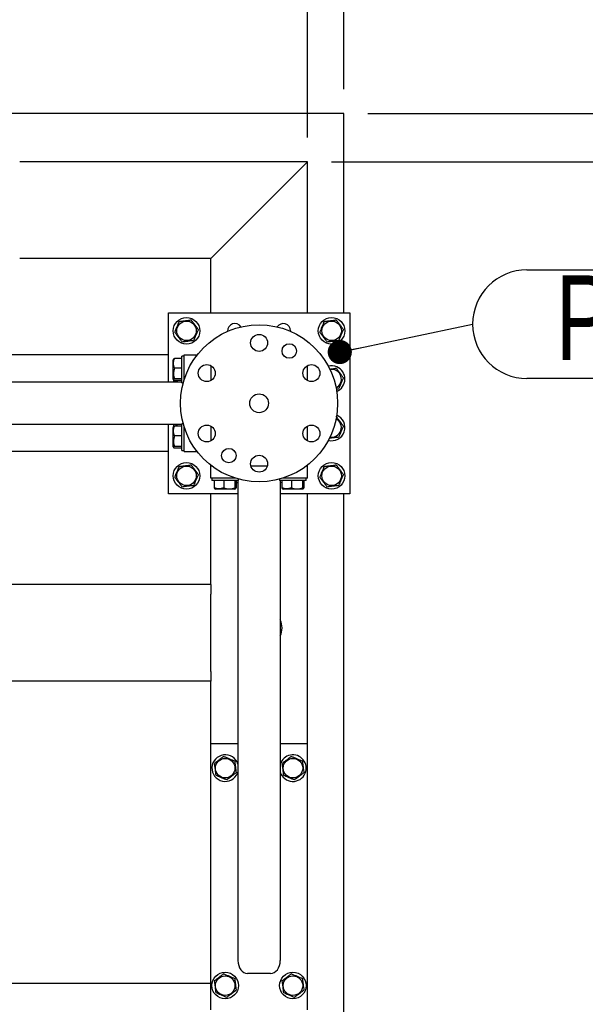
# Model space of a CAD drawing. Header units: millimetres. Extents: x 5 to 589, y 5 to 415.
# Tile 22 of 74: x 348 to 371, y 188 to 229. Entities that reach past the tile are written whole.
import ezdxf

# ---------------------------------------------------------------- set-up
doc = ezdxf.new("R2010")
doc.units = ezdxf.units.MM
doc.layers.add('COTES', color=1, linetype='Continuous')
doc.layers.add('NOTES', color=6, linetype='Continuous')
doc.layers.add('TRAIT-FORT', color=4, linetype='Continuous', lineweight=25)
doc.styles.add('SLDTEXTSTYLE0', font='TXT', dxfattribs={"width": 0.75})
doc.dimstyles.new('SLDDIMSTYLE2', dxfattribs={"dimtxt": 3, "dimasz": 2, "dimexe": 0, "dimexo": 0.0625, "dimgap": 0.75, "dimtad": 1, "dimdec": 0, "dimlfac": 20, "dimrnd": 1e-09, "dimzin": 12, "dimdsep": 46, "dimtxsty": 'SLDTEXTSTYLE0', "dimsah": 1, "dimcen": 0.09, "dimadec": 0, "dimazin": 3, "dimtfac": 1, "dimtdec": 0, "dimtofl": 0, "dimtmove": 0, "dimatfit": 3, "dimfxl": 1, "dimfrac": 2, "dimtolj": 1, "dimtzin": 12, "dimarcsym": 0})
doc.dimstyles.new('SLDDIMSTYLE3', dxfattribs={"dimtxt": 3, "dimasz": 2, "dimexe": 0, "dimexo": 0.0625, "dimgap": 0.75, "dimtad": 1, "dimdec": 0, "dimlfac": 20, "dimrnd": 1e-09, "dimzin": 12, "dimdsep": 46, "dimtxsty": 'SLDTEXTSTYLE0', "dimsah": 1, "dimcen": 0.09, "dimadec": 0, "dimazin": 3, "dimtfac": 1, "dimtdec": 0, "dimtmove": 0, "dimatfit": 0, "dimfxl": 1, "dimfrac": 2, "dimtolj": 1, "dimtzin": 12, "dimarcsym": 0})
doc.dimstyles.new('SLDDIMSTYLE4', dxfattribs={"dimtxt": 0.18, "dimasz": 1, "dimexe": 0, "dimexo": 0.0625, "dimgap": 0, "dimtad": 0, "dimtih": 1, "dimtoh": 1, "dimdec": 0, "dimrnd": 1e-09, "dimzin": 0, "dimdsep": 46, "dimtxsty": 'Standard', "dimblk1": 'DOT', "dimblk2": 'DOT', "dimsah": 1, "dimcen": 0.09, "dimadec": 0, "dimazin": 0, "dimtfac": 1, "dimtdec": 0, "dimtofl": 0, "dimtmove": 0, "dimatfit": 3, "dimldrblk": 'DOT', "dimfxl": 1, "dimfrac": 2, "dimtolj": 1, "dimtzin": 0, "dimarcsym": 0})

# ---------------------------------------------------------------- blocks, each defined once
blk = doc.blocks.new('_D_26')
at = {"layer": 'COTES', "color": 1, "transparency": 16777216}
for p, q in [((362.221, 225.304), (396.361, 225.304)), ((395.361, 52.304), (395.361, 225.304)), ((362.221, 52.304), (396.361, 52.304))]:
    blk.add_line(p, q, dxfattribs=at)
for points in [[(395.361, 225.304), (394.861, 223.304), (395.861, 223.304)], [(395.361, 52.304), (395.861, 54.304), (394.861, 54.304)]]:
    blk.add_solid(points, dxfattribs=at)
at = {"layer": 'COTES', "color": 1, "transparency": 16777216, "char_height": 3, "attachment_point": 1, "rotation": 90, "style": 'SLDTEXTSTYLE0'}
for s, insert in [('TOLES', (391.494, 138.227)), ('3460', (391.494, 128.235))]:
    blk.add_mtext(s, dxfattribs=dict(at, insert=insert))
blk = doc.blocks.new('_D_27')
at = {"layer": 'COTES', "color": 1, "transparency": 16777216}
for p, q in [((386.57, 225.304), (386.57, 231.83)), ((362.221, 225.304), (387.57, 225.304)), ((386.57, 223.304), (386.57, 225.304)), ((360.721, 223.304), (387.57, 223.304)), ((386.57, 223.304), (386.57, 220.304))]:
    blk.add_line(p, q, dxfattribs=at)
for points in [[(386.57, 225.304), (387.07, 227.304), (386.07, 227.304)], [(386.57, 223.304), (386.07, 221.304), (387.07, 221.304)]]:
    blk.add_solid(points, dxfattribs=at)
at = {"layer": 'COTES', "color": 1, "transparency": 16777216, "insert": (382.703, 227.397), "char_height": 3, "attachment_point": 1, "rotation": 90, "style": 'SLDTEXTSTYLE0'}
blk.add_mtext('40', dxfattribs=at)
blk = doc.blocks.new('_D_28')
at = {"layer": 'COTES', "color": 1, "transparency": 16777216}
for p, q in [((360.721, 223.304), (387.57, 223.304)), ((386.57, 223.304), (386.57, 53.804)), ((344.621, 53.804), (387.57, 53.804))]:
    blk.add_line(p, q, dxfattribs=at)
for points in [[(386.57, 223.304), (386.07, 221.304), (387.07, 221.304)], [(386.57, 53.804), (387.07, 55.804), (386.07, 55.804)]]:
    blk.add_solid(points, dxfattribs=at)
at = {"layer": 'COTES', "color": 1, "transparency": 16777216, "char_height": 3, "attachment_point": 1, "rotation": 90, "style": 'SLDTEXTSTYLE0'}
for s, insert in [('CADRE', (382.703, 136.679)), ('3390', (382.703, 126.687))]:
    blk.add_mtext(s, dxfattribs=dict(at, insert=insert))
blk = doc.blocks.new('_D_29')
at = {"layer": 'COTES', "color": 1, "transparency": 16777216}
for p, q in [((275.721, 226.304), (275.721, 247.722)), ((361.221, 226.304), (361.221, 247.722)), ((361.221, 246.722), (275.721, 246.722))]:
    blk.add_line(p, q, dxfattribs=at)
for points in [[(275.721, 246.722), (277.721, 246.222), (277.721, 247.222)], [(361.221, 246.722), (359.221, 247.222), (359.221, 246.222)]]:
    blk.add_solid(points, dxfattribs=at)
at = {"layer": 'COTES', "color": 1, "transparency": 16777216, "char_height": 3, "attachment_point": 1, "style": 'SLDTEXTSTYLE0'}
for s, insert in [('1710', (307.902, 250.589)), ('TOLES', (317.893, 250.589))]:
    blk.add_mtext(s, dxfattribs=dict(at, insert=insert))
blk = doc.blocks.new('_D_30')
at = {"layer": 'COTES', "color": 1, "transparency": 16777216}
for p, q in [((277.721, 224.304), (277.721, 240.397)), ((359.721, 224.304), (359.721, 240.397)), ((359.721, 239.397), (277.721, 239.397))]:
    blk.add_line(p, q, dxfattribs=at)
for points in [[(277.721, 239.397), (279.721, 238.897), (279.721, 239.897)], [(359.721, 239.397), (357.721, 239.897), (357.721, 238.897)]]:
    blk.add_solid(points, dxfattribs=at)
at = {"layer": 'COTES', "color": 1, "transparency": 16777216, "char_height": 3, "attachment_point": 1, "style": 'SLDTEXTSTYLE0'}
for s, insert in [('1640', (306.854, 243.264)), ('CADRE', (316.846, 243.264))]:
    blk.add_mtext(s, dxfattribs=dict(at, insert=insert))
blk = doc.blocks.new('_D_32')
at = {"layer": 'COTES', "color": 1, "transparency": 16777216}
for p, q in [((359.721, 224.304), (359.721, 240.397)), ((361.221, 226.304), (361.221, 240.397)), ((359.721, 239.397), (356.721, 239.397)), ((359.721, 239.397), (361.221, 239.397)), ((361.221, 239.397), (369.245, 239.397))]:
    blk.add_line(p, q, dxfattribs=at)
for points in [[(359.721, 239.397), (357.721, 239.897), (357.721, 238.897)], [(361.221, 239.397), (363.221, 238.897), (363.221, 239.897)]]:
    blk.add_solid(points, dxfattribs=at)
at = {"layer": 'COTES', "color": 1, "transparency": 16777216, "insert": (364.811, 243.264), "char_height": 3, "attachment_point": 1, "style": 'SLDTEXTSTYLE0'}
blk.add_mtext('30', dxfattribs=at)
blk = doc.blocks.new('SW_NOTE_2')
at = {"layer": 'NOTES', "color": 0}
for p, q in [((2.248, 2.248), (15.736, 2.248)), ((15.736, -2.248), (2.248, -2.248))]:
    blk.add_line(p, q, dxfattribs=at)
for centre, start, end in [((2.248, 0), 90, 270), ((15.736, 0), 270, 90)]:
    blk.add_arc(centre, 2.248, start, end, dxfattribs=at)
at = {"layer": 'NOTES', "color": 0, "insert": (8.991, 2.02), "char_height": 3.5, "attachment_point": 2, "style": 'SLDTEXTSTYLE0'}
blk.add_mtext('PIED 2', dxfattribs=at)
blk = doc.blocks.new('_Dot')
at = {"color": 0, "linetype": 'ByBlock', "lineweight": -2}
blk.add_line((-0.5, 0), (-1, 0), dxfattribs=at)
at = {"color": 0, "linetype": 'ByBlock', "const_width": 0.5}
blk.add_lwpolyline([(-0.25, 0, 1), (0.25, 0, 1)], format="xyb", close=True, dxfattribs=at)

msp = doc.modelspace()

# ---------------------------------------------------------------- linework, layer by layer
at = {"layer": 'TRAIT-FORT', "color": 4, "linetype": 'Continuous', "lineweight": 25}
for p, q in [((361.221, 225.304), (275.721, 225.304)), ((361.221, 217.054), (361.221, 225.304)), ((359.721, 223.304), (347.821, 223.304)), ((359.321, 222.904), (359.721, 223.304)), ((359.721, 223.304), (359.321, 222.904)), ((359.721, 217.054), (359.721, 223.304)), ((356.121, 219.704), (359.321, 222.904)), ((355.721, 219.304), (356.121, 219.704)), ((356.121, 219.704), (355.721, 219.304)), ((355.721, 219.304), (347.821, 219.304)), ((355.721, 217.054), (355.721, 219.304)), ((353.971, 217.054), (361.471, 217.054)), ((353.971, 214.179), (353.971, 217.054)), ((361.471, 217.054), (361.471, 209.554)), ((359.021, 216.304), (359.02, 216.283)), ((353.971, 215.304), (343.621, 215.304)), ((354.621, 215.254), (354.521, 215.254)), ((354.521, 214.154), (354.521, 215.254)), ((354.621, 215.304), (355.121, 215.304)), ((354.621, 214.28), (354.621, 215.304)), ((355.121, 215.254), (355.121, 215.304)), ((355.121, 215.304), (355.159, 215.304)), ((354.185, 215.132), (354.171, 215.107)), ((354.171, 214.3), (354.171, 215.107)), ((354.521, 215.156), (354.221, 215.156)), ((355.721, 214.862), (355.721, 214.245)), ((359.721, 214.245), (359.721, 214.862)), ((354.521, 214.764), (354.221, 214.764)), ((360.671, 214.704), (360.648, 214.701)), ((354.521, 214.179), (334.656, 214.179)), ((354.171, 214.3), (354.185, 214.275)), ((354.521, 214.312), (354.221, 214.312)), ((354.521, 214.252), (354.221, 214.252)), ((354.234, 214.243), (354.237, 214.252)), ((354.234, 214.243), (354.282, 214.179)), ((354.521, 214.154), (354.584, 214.154)), ((354.521, 212.429), (334.656, 212.429)), ((353.971, 209.554), (353.971, 212.429)), ((354.185, 212.332), (354.171, 212.307)), ((354.521, 212.356), (354.221, 212.356)), ((354.584, 212.454), (354.521, 212.454)), ((354.521, 211.354), (354.521, 212.454)), ((354.621, 211.304), (354.621, 212.328)), ((355.721, 212.362), (355.721, 211.745)), ((359.721, 211.745), (359.721, 212.362)), ((354.171, 211.5), (354.171, 212.307)), ((354.521, 211.964), (354.221, 211.964)), ((354.521, 211.512), (354.221, 211.512)), ((353.971, 211.304), (343.621, 211.304)), ((354.171, 211.5), (354.185, 211.475)), ((354.521, 211.452), (354.221, 211.452)), ((354.521, 211.354), (354.621, 211.354)), ((354.621, 211.304), (355.121, 211.304)), ((355.121, 211.304), (355.121, 211.354)), ((355.121, 211.304), (355.159, 211.304)), ((355.721, 210.704), (355.721, 210.742)), ((355.771, 210.704), (355.721, 210.704)), ((355.721, 210.204), (355.721, 210.704)), ((358.056, 210.704), (357.385, 210.704)), ((359.721, 210.704), (359.671, 210.704)), ((359.721, 210.704), (359.721, 210.742)), ((359.721, 210.204), (359.721, 210.704)), ((356.745, 210.204), (355.721, 210.204)), ((355.771, 210.204), (355.771, 210.104)), ((356.871, 210.104), (355.771, 210.104)), ((355.869, 210.104), (355.869, 209.804)), ((356.26, 210.104), (356.26, 209.804)), ((356.712, 210.104), (356.712, 209.804)), ((356.773, 210.104), (356.773, 209.804)), ((356.846, 210.104), (356.846, 190.239)), ((356.871, 210.104), (356.871, 210.167)), ((358.571, 210.167), (358.571, 210.104)), ((359.671, 210.104), (358.571, 210.104)), ((358.596, 210.104), (358.596, 190.239)), ((358.669, 210.104), (358.669, 209.804)), ((359.721, 210.204), (358.697, 210.204)), ((359.06, 210.104), (359.06, 209.804)), ((359.512, 210.104), (359.512, 209.804)), ((359.573, 210.104), (359.573, 209.804)), ((359.671, 210.104), (359.671, 210.204)), ((356.846, 209.554), (353.971, 209.554)), ((355.721, 205.804), (355.721, 209.554)), ((355.892, 209.768), (355.917, 209.754)), ((356.724, 209.754), (355.917, 209.754)), ((356.724, 209.754), (356.749, 209.768)), ((361.471, 209.554), (358.596, 209.554)), ((358.692, 209.768), (358.717, 209.754)), ((359.524, 209.754), (358.717, 209.754)), ((359.524, 209.754), (359.549, 209.768)), ((359.721, 199.204), (359.721, 209.554)), ((361.221, 163.054), (361.221, 209.554)), ((355.721, 205.804), (324.721, 205.804)), ((355.721, 205.804), (355.721, 205.404)), ((355.721, 202.204), (355.721, 205.404)), ((355.721, 202.204), (355.721, 201.804)), ((355.721, 201.804), (324.721, 201.804)), ((355.721, 199.204), (355.721, 201.804)), ((356.846, 199.204), (355.721, 199.204)), ((355.721, 188.204), (355.721, 199.204)), ((359.721, 199.204), (358.596, 199.204)), ((359.721, 188.204), (359.721, 199.204)), ((356.829, 197.993), (356.846, 198.04)), ((358.196, 189.704), (357.246, 189.704)), ((324.721, 189.304), (355.721, 189.304))]:
    msp.add_line(p, q, dxfattribs=at)
at = {"layer": 'TRAIT-FORT', "color": 4, "linetype": 'Continuous', "lineweight": 25, "flags": 128}
for points in [[(354.32, 214.252), (354.327, 214.212), (354.337, 214.179)], [(354.185, 212.429), (354.178, 212.396), (354.171, 212.307)], [(354.337, 212.429), (354.324, 212.38), (354.32, 212.356)], [(356.846, 210.031), (356.813, 210.018), (356.773, 210.008)], [(358.669, 210.008), (358.664, 210.009), (358.596, 210.031)]]:
    msp.add_lwpolyline(points, dxfattribs=at)
at = {"layer": 'TRAIT-FORT', "color": 4, "linetype": 'Continuous', "lineweight": 25}
for centre, radius in [((354.721, 216.304), 0.55), ((360.721, 216.304), 0.55), ((354.721, 216.304), 0.404), ((357.721, 213.304), 3.25), ((360.721, 216.304), 0.404), ((357.721, 215.804), 0.35), ((358.971, 215.469), 0.3), ((355.556, 214.554), 0.35), ((359.886, 214.554), 0.35), ((357.721, 213.304), 0.389), ((355.556, 212.054), 0.35), ((359.886, 212.054), 0.35), ((356.471, 211.139), 0.3), ((357.721, 210.804), 0.35), ((354.721, 210.304), 0.55), ((354.721, 210.304), 0.404), ((360.721, 210.304), 0.55), ((360.721, 210.304), 0.404), ((356.321, 198.204), 0.404), ((359.121, 198.204), 0.404), ((356.321, 189.204), 0.55), ((356.321, 189.204), 0.404), ((359.121, 189.204), 0.55), ((359.121, 189.204), 0.404)]:
    msp.add_circle(centre, radius, dxfattribs=at)
for centre, radius, start, end in [((356.721, 216.304), 0.3, 32.8515, 184.0184), ((358.721, 216.304), 0.3, 0, 147.1428), ((360.721, 214.304), 0.55, 67.4773, 104.0855), ((360.721, 214.304), 0.55, 292.0056, 67.4773), ((360.721, 214.304), 0.404, 297.317, 97.0938), ((354.721, 214.304), 0.55, 180.393, 193.1366), ((360.721, 212.304), 0.55, 255.1478, 67.4773), ((360.721, 212.304), 0.404, 259.5513, 63.5676), ((357.923, 204.005), 0.75, 333.8089, 26.1911), ((356.321, 198.204), 0.55, 17.3414, 337.4773), ((359.121, 198.204), 0.55, 337.4773, 162.6586), ((359.121, 198.204), 0.55, 197.3414, 337.4773)]:
    msp.add_arc(centre, radius, start, end, dxfattribs=at)
for centre, start_param, end_param in [((357.246, 190.239), 4.712389, 6.283185), ((358.196, 190.239), 0, 1.570796)]:
    msp.add_ellipse(centre, major_axis=(0, -0.536), ratio=0.746513, start_param=start_param, end_param=end_param, dxfattribs=at)
for points, knots in [([(354.234, 216.243), (354.25, 216.282), (354.284, 216.362), (354.333, 216.479), (354.381, 216.591), (354.41, 216.66), (354.425, 216.695)], [0, 0, 0, 0, 0.264605, 0.534948, 0.765343, 1, 1, 1, 1]), ([(354.425, 216.695), (354.487, 216.703), (354.589, 216.716), (354.738, 216.734), (354.838, 216.746), (354.895, 216.754), (354.912, 216.756)], [0, 0, 0, 0, 0.3855495, 0.6376419, 0.8965462, 1, 1, 1, 1]), ([(355.208, 216.364), (355.182, 216.398), (355.13, 216.467), (355.053, 216.569), (354.979, 216.666), (354.934, 216.726), (354.912, 216.756)], [0, 0, 0, 0, 0.264605, 0.534948, 0.765343, 1, 1, 1, 1]), ([(360.234, 216.243), (360.25, 216.282), (360.284, 216.362), (360.333, 216.479), (360.381, 216.591), (360.41, 216.66), (360.425, 216.695)], [0, 0, 0, 0, 0.264605, 0.534948, 0.765343, 1, 1, 1, 1]), ([(360.425, 216.695), (360.487, 216.703), (360.589, 216.716), (360.738, 216.734), (360.838, 216.746), (360.895, 216.754), (360.912, 216.756)], [0, 0, 0, 0, 0.3855495, 0.6376419, 0.8965462, 1, 1, 1, 1]), ([(361.208, 216.364), (361.182, 216.398), (361.13, 216.467), (361.053, 216.569), (360.979, 216.666), (360.934, 216.726), (360.912, 216.756)], [0, 0, 0, 0, 0.264605, 0.534948, 0.765343, 1, 1, 1, 1]), ([(354.234, 216.243), (354.259, 216.209), (354.311, 216.14), (354.388, 216.039), (354.462, 215.941), (354.507, 215.882), (354.53, 215.852)], [0, 0, 0, 0, 0.264605, 0.534948, 0.765343, 1, 1, 1, 1]), ([(355.208, 216.364), (355.191, 216.325), (355.157, 216.246), (355.108, 216.128), (355.06, 216.016), (355.031, 215.947), (355.017, 215.912)], [0, 0, 0, 0, 0.264605, 0.534948, 0.765343, 1, 1, 1, 1]), ([(360.234, 216.243), (360.259, 216.209), (360.311, 216.14), (360.388, 216.039), (360.462, 215.941), (360.507, 215.882), (360.53, 215.852)], [0, 0, 0, 0, 0.264605, 0.534948, 0.765343, 1, 1, 1, 1]), ([(361.208, 216.364), (361.191, 216.325), (361.157, 216.246), (361.108, 216.128), (361.06, 216.016), (361.031, 215.947), (361.017, 215.912)], [0, 0, 0, 0, 0.264605, 0.534948, 0.765343, 1, 1, 1, 1]), ([(354.53, 215.852), (354.592, 215.859), (354.694, 215.872), (354.843, 215.891), (354.943, 215.903), (355, 215.91), (355.017, 215.912)], [0, 0, 0, 0, 0.385549, 0.637642, 0.896546, 1, 1, 1, 1]), ([(360.53, 215.852), (360.592, 215.859), (360.694, 215.872), (360.843, 215.891), (360.943, 215.903), (361, 215.91), (361.017, 215.912)], [0, 0, 0, 0, 0.385549, 0.637642, 0.896546, 1, 1, 1, 1]), ([(354.221, 214.764), (354.21, 214.798), (354.188, 214.867), (354.18, 214.969), (354.191, 215.066), (354.211, 215.126), (354.221, 215.156)], [0, 0, 0, 0, 0.2646049, 0.5349477, 0.7653431, 1, 1, 1, 1]), ([(354.221, 215.156), (354.203, 215.148), (354.184, 215.14), (354.185, 215.132), (354.185, 215.132)], [0, 0, 0, 0, 0.977492, 1, 1, 1, 1]), ([(354.221, 214.764), (354.21, 214.725), (354.188, 214.646), (354.18, 214.528), (354.191, 214.416), (354.211, 214.347), (354.221, 214.312)], [0, 0, 0, 0, 0.264605, 0.534948, 0.765343, 1, 1, 1, 1]), ([(360.638, 214.722), (360.671, 214.726), (360.746, 214.735), (360.838, 214.746), (360.895, 214.754), (360.912, 214.756)], [0, 0, 0, 0, 0.353571, 0.815444, 1, 1, 1, 1]), ([(361.208, 214.364), (361.182, 214.398), (361.13, 214.467), (361.053, 214.569), (360.979, 214.666), (360.934, 214.726), (360.912, 214.756)], [0, 0, 0, 0, 0.264605, 0.534948, 0.765343, 1, 1, 1, 1]), ([(354.221, 214.312), (354.206, 214.304), (354.18, 214.292), (354.183, 214.273), (354.2, 214.261), (354.216, 214.254), (354.221, 214.252)], [0, 0, 0, 0, 0.385549, 0.637642, 0.896546, 1, 1, 1, 1]), ([(361.208, 214.364), (361.191, 214.325), (361.157, 214.246), (361.108, 214.128), (361.06, 214.016), (361.031, 213.947), (361.017, 213.912)], [0, 0, 0, 0, 0.264605, 0.534948, 0.765343, 1, 1, 1, 1]), ([(360.914, 213.899), (360.932, 213.902), (360.967, 213.906), (361, 213.91), (361.017, 213.912)], [0, 0, 0, 0, 0.513375, 1, 1, 1, 1]), ([(361.208, 212.364), (361.182, 212.398), (361.13, 212.467), (361.053, 212.569), (360.979, 212.666), (360.934, 212.726), (360.912, 212.756)], [0, 0, 0, 0, 0.264605, 0.534948, 0.765343, 1, 1, 1, 1]), ([(354.221, 211.964), (354.21, 211.998), (354.188, 212.067), (354.18, 212.169), (354.191, 212.266), (354.211, 212.326), (354.221, 212.356)], [0, 0, 0, 0, 0.2646049, 0.5349477, 0.7653431, 1, 1, 1, 1]), ([(354.221, 212.356), (354.203, 212.348), (354.184, 212.34), (354.185, 212.332), (354.185, 212.332)], [0, 0, 0, 0, 0.977492, 1, 1, 1, 1]), ([(354.281, 212.356), (354.282, 212.358), (354.292, 212.381), (354.302, 212.406), (354.312, 212.429)], [0, 0, 0, 0, 0.080348, 1, 1, 1, 1]), ([(361.208, 212.364), (361.191, 212.325), (361.157, 212.246), (361.108, 212.128), (361.06, 212.016), (361.031, 211.947), (361.017, 211.912)], [0, 0, 0, 0, 0.264605, 0.534948, 0.765343, 1, 1, 1, 1]), ([(354.221, 211.964), (354.21, 211.925), (354.188, 211.846), (354.18, 211.728), (354.191, 211.616), (354.211, 211.547), (354.221, 211.512)], [0, 0, 0, 0, 0.264605, 0.534948, 0.765343, 1, 1, 1, 1]), ([(354.221, 211.512), (354.206, 211.504), (354.18, 211.492), (354.183, 211.473), (354.2, 211.461), (354.216, 211.454), (354.221, 211.452)], [0, 0, 0, 0, 0.385549, 0.637642, 0.896546, 1, 1, 1, 1]), ([(360.624, 211.863), (360.655, 211.867), (360.726, 211.876), (360.843, 211.891), (360.943, 211.903), (361, 211.91), (361.017, 211.912)], [0, 0, 0, 0, 0.236226, 0.549582, 0.871405, 1, 1, 1, 1]), ([(354.425, 210.695), (354.487, 210.703), (354.589, 210.716), (354.738, 210.734), (354.838, 210.746), (354.895, 210.754), (354.912, 210.756)], [0, 0, 0, 0, 0.3855495, 0.6376419, 0.8965462, 1, 1, 1, 1]), ([(355.208, 210.364), (355.182, 210.398), (355.13, 210.467), (355.053, 210.569), (354.979, 210.666), (354.934, 210.726), (354.912, 210.756)], [0, 0, 0, 0, 0.264605, 0.534948, 0.765343, 1, 1, 1, 1]), ([(360.425, 210.695), (360.487, 210.703), (360.589, 210.716), (360.738, 210.734), (360.838, 210.746), (360.895, 210.754), (360.912, 210.756)], [0, 0, 0, 0, 0.3855495, 0.6376419, 0.8965462, 1, 1, 1, 1]), ([(361.208, 210.364), (361.182, 210.398), (361.13, 210.467), (361.053, 210.569), (360.979, 210.666), (360.934, 210.726), (360.912, 210.756)], [0, 0, 0, 0, 0.264605, 0.534948, 0.765343, 1, 1, 1, 1]), ([(354.234, 210.243), (354.25, 210.282), (354.284, 210.362), (354.333, 210.479), (354.381, 210.591), (354.41, 210.66), (354.425, 210.695)], [0, 0, 0, 0, 0.264605, 0.534948, 0.765343, 1, 1, 1, 1]), ([(355.208, 210.364), (355.191, 210.325), (355.157, 210.246), (355.108, 210.128), (355.06, 210.016), (355.031, 209.947), (355.017, 209.912)], [0, 0, 0, 0, 0.264605, 0.534948, 0.765343, 1, 1, 1, 1]), ([(360.234, 210.243), (360.25, 210.282), (360.284, 210.362), (360.333, 210.479), (360.381, 210.591), (360.41, 210.66), (360.425, 210.695)], [0, 0, 0, 0, 0.264605, 0.534948, 0.765343, 1, 1, 1, 1]), ([(361.208, 210.364), (361.191, 210.325), (361.157, 210.246), (361.108, 210.128), (361.06, 210.016), (361.031, 209.947), (361.017, 209.912)], [0, 0, 0, 0, 0.264605, 0.534948, 0.765343, 1, 1, 1, 1]), ([(354.234, 210.243), (354.259, 210.209), (354.311, 210.14), (354.388, 210.039), (354.462, 209.941), (354.507, 209.882), (354.53, 209.852)], [0, 0, 0, 0, 0.264605, 0.534948, 0.765343, 1, 1, 1, 1]), ([(354.53, 209.852), (354.592, 209.859), (354.694, 209.872), (354.843, 209.891), (354.943, 209.903), (355, 209.91), (355.017, 209.912)], [0, 0, 0, 0, 0.385549, 0.637642, 0.896546, 1, 1, 1, 1]), ([(360.234, 210.243), (360.259, 210.209), (360.311, 210.14), (360.388, 210.039), (360.462, 209.941), (360.507, 209.882), (360.53, 209.852)], [0, 0, 0, 0, 0.264605, 0.534948, 0.765343, 1, 1, 1, 1]), ([(360.53, 209.852), (360.592, 209.859), (360.694, 209.872), (360.843, 209.891), (360.943, 209.903), (361, 209.91), (361.017, 209.912)], [0, 0, 0, 0, 0.385549, 0.637642, 0.896546, 1, 1, 1, 1]), ([(355.869, 209.804), (355.876, 209.786), (355.884, 209.767), (355.892, 209.768), (355.892, 209.768)], [0, 0, 0, 0, 0.977492, 1, 1, 1, 1]), ([(356.26, 209.804), (356.226, 209.793), (356.157, 209.771), (356.056, 209.763), (355.958, 209.774), (355.899, 209.794), (355.869, 209.804)], [0, 0, 0, 0, 0.264605, 0.534948, 0.765343, 1, 1, 1, 1]), ([(356.26, 209.804), (356.299, 209.793), (356.379, 209.771), (356.496, 209.763), (356.608, 209.774), (356.677, 209.794), (356.712, 209.804)], [0, 0, 0, 0, 0.264605, 0.534948, 0.765343, 1, 1, 1, 1]), ([(356.712, 209.804), (356.72, 209.789), (356.732, 209.764), (356.751, 209.766), (356.763, 209.783), (356.771, 209.799), (356.773, 209.804)], [0, 0, 0, 0, 0.385549, 0.637642, 0.896546, 1, 1, 1, 1]), ([(358.669, 209.804), (358.676, 209.786), (358.684, 209.767), (358.692, 209.768), (358.692, 209.768)], [0, 0, 0, 0, 0.977492, 1, 1, 1, 1]), ([(359.06, 209.804), (359.026, 209.793), (358.957, 209.771), (358.856, 209.763), (358.758, 209.774), (358.699, 209.794), (358.669, 209.804)], [0, 0, 0, 0, 0.264605, 0.534948, 0.765343, 1, 1, 1, 1]), ([(359.06, 209.804), (359.099, 209.793), (359.179, 209.771), (359.296, 209.763), (359.408, 209.774), (359.477, 209.794), (359.512, 209.804)], [0, 0, 0, 0, 0.264605, 0.534948, 0.765343, 1, 1, 1, 1]), ([(359.512, 209.804), (359.52, 209.789), (359.532, 209.764), (359.551, 209.766), (359.563, 209.783), (359.571, 209.799), (359.573, 209.804)], [0, 0, 0, 0, 0.385549, 0.637642, 0.896546, 1, 1, 1, 1]), ([(356.26, 198.691), (356.226, 198.665), (356.157, 198.613), (356.056, 198.536), (355.958, 198.462), (355.899, 198.417), (355.869, 198.395)], [0, 0, 0, 0, 0.264605, 0.534948, 0.765343, 1, 1, 1, 1]), ([(356.26, 198.691), (356.299, 198.674), (356.379, 198.64), (356.496, 198.591), (356.608, 198.543), (356.677, 198.514), (356.712, 198.5)], [0, 0, 0, 0, 0.264605, 0.534948, 0.765343, 1, 1, 1, 1]), ([(356.712, 198.5), (356.72, 198.438), (356.732, 198.335), (356.751, 198.187), (356.763, 198.087), (356.771, 198.029), (356.773, 198.013)], [0, 0, 0, 0, 0.385549, 0.637642, 0.896546, 1, 1, 1, 1]), ([(359.06, 198.691), (359.026, 198.665), (358.957, 198.613), (358.856, 198.536), (358.758, 198.462), (358.699, 198.417), (358.669, 198.395)], [0, 0, 0, 0, 0.264605, 0.534948, 0.765343, 1, 1, 1, 1]), ([(359.06, 198.691), (359.099, 198.674), (359.179, 198.64), (359.296, 198.591), (359.408, 198.543), (359.477, 198.514), (359.512, 198.5)], [0, 0, 0, 0, 0.264605, 0.534948, 0.765343, 1, 1, 1, 1]), ([(359.512, 198.5), (359.52, 198.438), (359.532, 198.335), (359.551, 198.187), (359.563, 198.087), (359.571, 198.029), (359.573, 198.013)], [0, 0, 0, 0, 0.385549, 0.637642, 0.896546, 1, 1, 1, 1]), ([(355.869, 198.395), (355.876, 198.333), (355.889, 198.23), (355.907, 198.082), (355.92, 197.982), (355.927, 197.924), (355.929, 197.908)], [0, 0, 0, 0, 0.385549, 0.637642, 0.896546, 1, 1, 1, 1]), ([(358.669, 198.395), (358.676, 198.333), (358.689, 198.23), (358.707, 198.082), (358.72, 197.982), (358.727, 197.924), (358.729, 197.908)], [0, 0, 0, 0, 0.385549, 0.637642, 0.896546, 1, 1, 1, 1]), ([(356.381, 197.717), (356.342, 197.733), (356.263, 197.767), (356.145, 197.816), (356.033, 197.864), (355.964, 197.893), (355.929, 197.908)], [0, 0, 0, 0, 0.264605, 0.534948, 0.765343, 1, 1, 1, 1]), ([(356.381, 197.717), (356.415, 197.742), (356.484, 197.794), (356.586, 197.871), (356.683, 197.945), (356.743, 197.99), (356.773, 198.013)], [0, 0, 0, 0, 0.264605, 0.534948, 0.765343, 1, 1, 1, 1]), ([(359.181, 197.717), (359.142, 197.733), (359.063, 197.767), (358.945, 197.816), (358.833, 197.864), (358.764, 197.893), (358.729, 197.908)], [0, 0, 0, 0, 0.264605, 0.534948, 0.765343, 1, 1, 1, 1]), ([(359.181, 197.717), (359.215, 197.742), (359.284, 197.794), (359.386, 197.871), (359.483, 197.945), (359.543, 197.99), (359.573, 198.013)], [0, 0, 0, 0, 0.264605, 0.534948, 0.765343, 1, 1, 1, 1]), ([(356.26, 189.691), (356.226, 189.665), (356.157, 189.613), (356.056, 189.536), (355.958, 189.462), (355.899, 189.417), (355.869, 189.395)], [0, 0, 0, 0, 0.264605, 0.534948, 0.765343, 1, 1, 1, 1]), ([(356.26, 189.691), (356.299, 189.674), (356.379, 189.64), (356.496, 189.591), (356.608, 189.543), (356.677, 189.514), (356.712, 189.5)], [0, 0, 0, 0, 0.264605, 0.534948, 0.765343, 1, 1, 1, 1]), ([(359.06, 189.691), (359.026, 189.665), (358.957, 189.613), (358.856, 189.536), (358.758, 189.462), (358.699, 189.417), (358.669, 189.395)], [0, 0, 0, 0, 0.264605, 0.534948, 0.765343, 1, 1, 1, 1]), ([(359.06, 189.691), (359.099, 189.674), (359.179, 189.64), (359.296, 189.591), (359.408, 189.543), (359.477, 189.514), (359.512, 189.5)], [0, 0, 0, 0, 0.264605, 0.534948, 0.765343, 1, 1, 1, 1]), ([(355.869, 189.395), (355.876, 189.333), (355.889, 189.23), (355.907, 189.082), (355.92, 188.982), (355.927, 188.924), (355.929, 188.908)], [0, 0, 0, 0, 0.385549, 0.637642, 0.896546, 1, 1, 1, 1]), ([(356.712, 189.5), (356.72, 189.438), (356.732, 189.335), (356.751, 189.187), (356.763, 189.087), (356.771, 189.029), (356.773, 189.013)], [0, 0, 0, 0, 0.385549, 0.637642, 0.896546, 1, 1, 1, 1]), ([(358.669, 189.395), (358.676, 189.333), (358.689, 189.23), (358.707, 189.082), (358.72, 188.982), (358.727, 188.924), (358.729, 188.908)], [0, 0, 0, 0, 0.385549, 0.637642, 0.896546, 1, 1, 1, 1]), ([(359.512, 189.5), (359.52, 189.438), (359.532, 189.335), (359.551, 189.187), (359.563, 189.087), (359.571, 189.029), (359.573, 189.013)], [0, 0, 0, 0, 0.385549, 0.637642, 0.896546, 1, 1, 1, 1]), ([(356.381, 188.717), (356.342, 188.733), (356.263, 188.767), (356.145, 188.816), (356.033, 188.864), (355.964, 188.893), (355.929, 188.908)], [0, 0, 0, 0, 0.264605, 0.534948, 0.765343, 1, 1, 1, 1]), ([(356.381, 188.717), (356.415, 188.742), (356.484, 188.794), (356.586, 188.871), (356.683, 188.945), (356.743, 188.99), (356.773, 189.013)], [0, 0, 0, 0, 0.264605, 0.534948, 0.765343, 1, 1, 1, 1]), ([(359.181, 188.717), (359.142, 188.733), (359.063, 188.767), (358.945, 188.816), (358.833, 188.864), (358.764, 188.893), (358.729, 188.908)], [0, 0, 0, 0, 0.264605, 0.534948, 0.765343, 1, 1, 1, 1]), ([(359.181, 188.717), (359.215, 188.742), (359.284, 188.794), (359.386, 188.871), (359.483, 188.945), (359.543, 188.99), (359.573, 189.013)], [0, 0, 0, 0, 0.264605, 0.534948, 0.765343, 1, 1, 1, 1])]:
    msp.add_open_spline(points, degree=3, knots=knots, dxfattribs=at)

# ---------------------------------------------------------------- block references
at = {"layer": 'NOTES', "color": 211}
msp.add_blockref('SW_NOTE_2', (366.553, 216.58), dxfattribs=at)

# ---------------------------------------------------------------- dimensions: what is measured, and where the dimension line sits
at = {"layer": 'COTES', "color": 1}
for base, p1, p2, text, picture, middle in [((275.721, 246.722), (361.221, 225.304), (275.721, 225.304), '<> TOLES', '_D_29', (318.471, 246.722)), ((277.721, 239.397), (359.721, 223.304), (277.721, 223.304), '<> CADRE', '_D_30', (318.721, 239.397))]:
    dim = msp.add_linear_dim(base=base, p1=p1, p2=p2, text=text, dimstyle='SLDDIMSTYLE2', dxfattribs=at)
    dim.commit()
    dim.dimension.update_dxf_attribs({"geometry": picture, "text_midpoint": middle, "dimtype": 160})
dim = msp.add_linear_dim(base=(361.221, 239.397), p1=(359.721, 223.304), p2=(361.221, 225.304), dimstyle='SLDDIMSTYLE3', dxfattribs=at)
dim.commit()
dim.dimension.update_dxf_attribs({"geometry": '_D_32', "text_midpoint": (367.028, 239.397), "dimtype": 160})
dim = msp.add_linear_dim(base=(386.57, 225.304), p1=(359.721, 223.304), p2=(361.221, 225.304), angle=90, dimstyle='SLDDIMSTYLE3', dxfattribs=at)
dim.commit()
dim.dimension.update_dxf_attribs({"geometry": '_D_27', "text_midpoint": (386.57, 229.614), "dimtype": 160})
for base, p1, p2, text, picture, middle in [((395.361, 225.304), (361.221, 52.304), (361.221, 225.304), '<> TOLES', '_D_26', (395.361, 138.804)), ((386.57, 53.804), (359.721, 223.304), (343.621, 53.804), '<> CADRE', '_D_28', (386.57, 138.554))]:
    dim = msp.add_linear_dim(base=base, p1=p1, p2=p2, angle=90, text=text, dimstyle='SLDDIMSTYLE2', dxfattribs=at)
    dim.commit()
    dim.dimension.update_dxf_attribs({"geometry": picture, "text_midpoint": middle, "dimtype": 160})

# ---------------------------------------------------------------- leaders
at = {"layer": 'NOTES', "color": 211}
msp.add_leader([(361.059, 215.426), (366.553, 216.58)], dimstyle='SLDDIMSTYLE4', dxfattribs=at)

doc.saveas('drawing.dxf')
